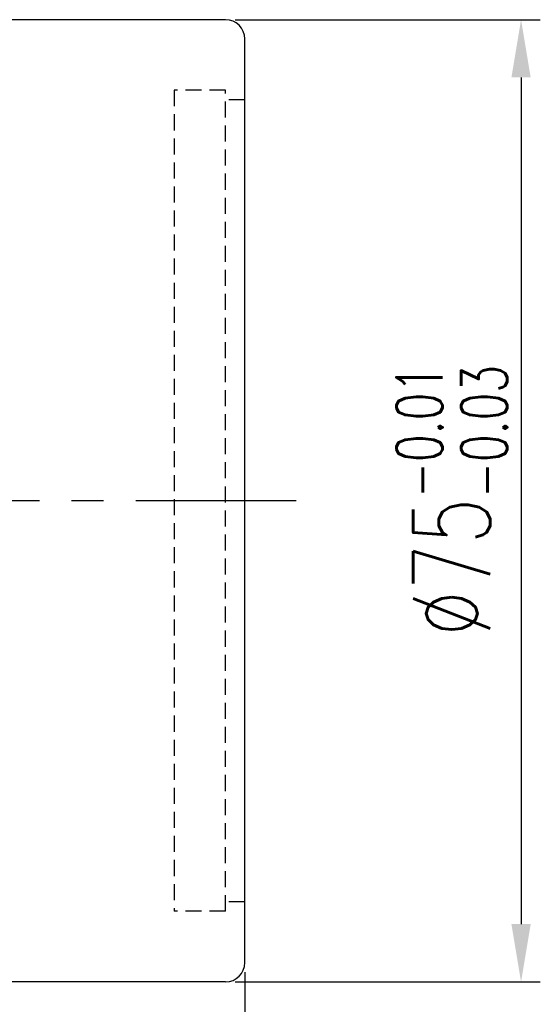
# Model space of a CAD drawing. Extents: x 903 to 1197, y 54 to 253.
# Tile 54 of 54: x 1157 to 1197, y 136 to 212. Entities that reach past the tile are written whole.
import ezdxf

# ---------------------------------------------------------------- set-up
doc = ezdxf.new("R2010")
doc.units = 0
doc.header["$MEASUREMENT"] = 0
doc.linetypes.add('CENTER', pattern=[2, 1.25, -0.25, 0.25, -0.25])
doc.linetypes.add('HIDDEN', pattern=[0.375, 0.25, -0.125])
for name, color, linetype in [('CL', 1, 'CENTER'), ('DIM', 4, 'CONTINUOUS'), ('HID', 2, 'HIDDEN'), ('OUT', 3, 'CONTINUOUS')]:
    doc.layers.add(name, color=color, linetype=linetype)
doc.styles.add('CHN', font='SIMPLEX.shx', dxfattribs={"width": 0.7, "bigfont": 'CHINESET.shx'})
doc.dimstyles.new('CNS', dxfattribs={"dimscale": 0, "dimtxt": 4, "dimasz": 3, "dimexe": 1, "dimexo": 0.5, "dimgap": 1, "dimtad": 1, "dimdsep": 46, "dimtxsty": 'CHN', "dimcen": 0.09, "dimclrd": 256, "dimclre": 256, "dimclrt": 256, "dimadec": 0, "dimazin": 0, "dimtp": 1, "dimtm": 1, "dimtfac": 0.6, "dimtix": 1, "dimtmove": 2, "dimatfit": 3, "dimfxl": 1, "dimtvp": 0.85, "dimtolj": 1, "dimarcsym": 0})

# ---------------------------------------------------------------- blocks, each defined once
blk = doc.blocks.new('*D12')
at = {"layer": 'DIM', "color": 0, "lineweight": -2, "transparency": 16777216}
for p, q in [((1173.332, 212.319), (1197.112, 212.319)), ((1195.612, 207.819), (1195.612, 141.819)), ((1173.332, 137.319), (1197.112, 137.319))]:
    blk.add_line(p, q, dxfattribs=at)
at = {"layer": 'DIM', "color": 0, "transparency": 16777216}
for points in [[(1194.862, 207.819), (1196.362, 207.819), (1195.612, 212.319)], [(1194.862, 141.819), (1196.362, 141.819), (1195.612, 137.319)]]:
    blk.add_solid(points, dxfattribs=at)
at = {"layer": 'DIM', "color": 0, "transparency": 16777216, "insert": (1190.212, 174.819), "char_height": 6, "attachment_point": 5, "rotation": 90, "style": 'CHN'}
blk.add_mtext('\\A1;%%C75{\\H3.600000;\\S-0.01^ -0.03;}', dxfattribs=at)
blk = doc.blocks.new('*D17')
at = {"layer": 'DIM', "color": 0, "lineweight": -2, "transparency": 16777216}
for p, q in [((1174.082, 138.069), (1174.082, 95.513)), ((1086.082, 120.069), (1086.082, 95.513)), ((1090.582, 97.013), (1169.582, 97.013))]:
    blk.add_line(p, q, dxfattribs=at)
at = {"layer": 'DIM', "color": 0, "transparency": 16777216}
for points in [[(1090.582, 97.763), (1090.582, 96.263), (1086.082, 97.013)], [(1169.582, 97.763), (1169.582, 96.263), (1174.082, 97.013)]]:
    blk.add_solid(points, dxfattribs=at)
at = {"layer": 'DIM', "color": 0, "transparency": 16777216, "insert": (1130.082, 101.213), "char_height": 6, "attachment_point": 5, "style": 'CHN'}
blk.add_mtext('\\A1;88', dxfattribs=at)

msp = doc.modelspace()

# ---------------------------------------------------------------- linework, layer by layer
at = {"layer": 'CL', "color": 7, "linetype": 'CENTER', "ltscale": 10}
msp.add_line((1178.082, 174.819), (1082.106, 174.819), dxfattribs=at)
at = {"layer": 'HID', "color": 7, "ltscale": 5}
for p, q in [((1168.582, 206.819), (1168.582, 142.819)), ((1172.582, 206.819), (1168.582, 206.819)), ((1172.582, 142.819), (1172.582, 206.819)), ((1174.082, 206.069), (1172.582, 206.069)), ((1174.082, 143.569), (1172.582, 143.569)), ((1172.582, 142.819), (1168.582, 142.819))]:
    msp.add_line(p, q, dxfattribs=at)
at = {"layer": 'OUT', "color": 7, "linetype": 'Continuous', "ltscale": 5}
for p, q in [((1172.582, 212.319), (1102.082, 212.319)), ((1174.082, 138.819), (1174.082, 210.819)), ((1172.582, 137.319), (1102.082, 137.319))]:
    msp.add_line(p, q, dxfattribs=at)
for centre, start, end in [((1172.582, 210.819), 0, 90), ((1172.582, 138.819), 270, 0)]:
    msp.add_arc(centre, 1.5, start, end, dxfattribs=at)

# ---------------------------------------------------------------- dimensions: what is measured, and where the dimension line sits
at = {"layer": 'DIM', "color": 7}
dim = msp.add_linear_dim(base=(1195.612, 137.319), p1=(1172.582, 212.319), p2=(1172.582, 137.319), angle=90, text='%%C<>', dimstyle='CNS', override={"dimscale": 1.5, "dimgap": 0.8, "dimtad": 1, "dimclrd": 0, "dimclre": 0, "dimclrt": 0, "dimtol": 1, "dimlim": 0, "dimtp": -0.01, "dimtm": 0.03, "dimtfac": 0.6, "dimtmove": 1}, dxfattribs=at)
dim.commit()
dim.dimension.update_dxf_attribs({"geometry": '*D12', "text_midpoint": (1190.212, 174.819)})
dim = msp.add_linear_dim(base=(1174.082, 97.013), p1=(1086.082, 120.819), p2=(1174.082, 138.819), dimstyle='CNS', override={"dimscale": 1.5, "dimgap": 0.8, "dimtad": 1, "dimclrd": 0, "dimclre": 0, "dimclrt": 0, "dimtmove": 1}, dxfattribs=at)
dim.commit()
dim.dimension.update_dxf_attribs({"geometry": '*D17', "text_midpoint": (1130.082, 101.213)})

doc.saveas('drawing.dxf')
